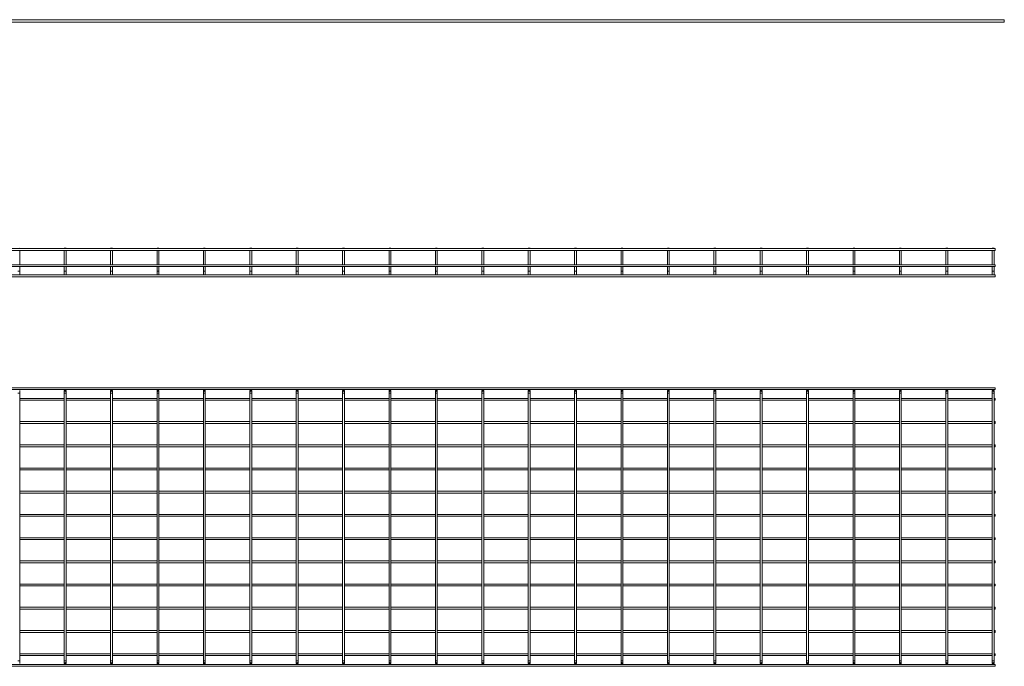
# Model space of a CAD drawing. Header units: millimetres. Extents: x -733 to 3537, y -6038 to -65.
# Tile 3 of 11: x 1410 to 3532, y -6038 to -4645. Entities that reach past the tile are written whole.
import ezdxf

# ---------------------------------------------------------------- set-up
doc = ezdxf.new("R2010")
doc.units = ezdxf.units.MM

msp = doc.modelspace()

# ---------------------------------------------------------------- linework, layer by layer
at = {"color": 7, "linetype": 'Continuous', "lineweight": 15}
for p, q in [((3531.9, -4644.9), (523.9, -4644.9)), ((3531.9, -4644.9), (3531.9, -4649.9)), ((523.9, -4649.9), (3531.9, -4649.9)), ((3512, -5137.8), (504, -5137.8)), ((504, -5141.8), (3512, -5141.8)), ((1410, -5137.8), (1409.5, -5137.3)), ((1410, -5172.8), (1410, -5141.8)), ((1506.5, -5137.3), (1506, -5137.8)), ((1506, -5141.8), (1506, -5172.8)), ((1506.5, -5137.3), (1509.5, -5137.3)), ((1510, -5137.8), (1509.5, -5137.3)), ((1510, -5172.8), (1510, -5141.8)), ((1606.5, -5137.3), (1606, -5137.8)), ((1606, -5141.8), (1606, -5172.8)), ((1606.5, -5137.3), (1609.5, -5137.3)), ((1610, -5137.8), (1609.5, -5137.3)), ((1610, -5172.8), (1610, -5141.8)), ((1706.5, -5137.3), (1706, -5137.8)), ((1706, -5141.8), (1706, -5172.8)), ((1706.5, -5137.3), (1709.5, -5137.3)), ((1710, -5137.8), (1709.5, -5137.3)), ((1710, -5172.8), (1710, -5141.8)), ((1806.5, -5137.3), (1806, -5137.8)), ((1806, -5141.8), (1806, -5172.8)), ((1806.5, -5137.3), (1809.5, -5137.3)), ((1810, -5137.8), (1809.5, -5137.3)), ((1810, -5172.8), (1810, -5141.8)), ((1906.5, -5137.3), (1906, -5137.8)), ((1906, -5141.8), (1906, -5172.8)), ((1906.5, -5137.3), (1909.5, -5137.3)), ((1910, -5137.8), (1909.5, -5137.3)), ((1910, -5172.8), (1910, -5141.8)), ((2006.5, -5137.3), (2006, -5137.8)), ((2006, -5141.8), (2006, -5172.8)), ((2006.5, -5137.3), (2009.5, -5137.3)), ((2010, -5137.8), (2009.5, -5137.3)), ((2010, -5172.8), (2010, -5141.8)), ((2106.5, -5137.3), (2106, -5137.8)), ((2106, -5141.8), (2106, -5172.8)), ((2106.5, -5137.3), (2109.5, -5137.3)), ((2110, -5137.8), (2109.5, -5137.3)), ((2110, -5172.8), (2110, -5141.8)), ((2206.5, -5137.3), (2206, -5137.8)), ((2206, -5141.8), (2206, -5172.8)), ((2206.5, -5137.3), (2209.5, -5137.3)), ((2210, -5137.8), (2209.5, -5137.3)), ((2210, -5172.8), (2210, -5141.8)), ((2306.5, -5137.3), (2306, -5137.8)), ((2306, -5141.8), (2306, -5172.8)), ((2306.5, -5137.3), (2309.5, -5137.3)), ((2310, -5137.8), (2309.5, -5137.3)), ((2310, -5172.8), (2310, -5141.8)), ((2406.5, -5137.3), (2406, -5137.8)), ((2406, -5141.8), (2406, -5172.8)), ((2406.5, -5137.3), (2409.5, -5137.3)), ((2410, -5137.8), (2409.5, -5137.3)), ((2410, -5172.8), (2410, -5141.8)), ((2506.5, -5137.3), (2506, -5137.8)), ((2506, -5141.8), (2506, -5172.8)), ((2506.5, -5137.3), (2509.5, -5137.3)), ((2510, -5137.8), (2509.5, -5137.3)), ((2510, -5172.8), (2510, -5141.8)), ((2606.5, -5137.3), (2606, -5137.8)), ((2606, -5141.8), (2606, -5172.8)), ((2606.5, -5137.3), (2609.5, -5137.3)), ((2610, -5137.8), (2609.5, -5137.3)), ((2610, -5172.8), (2610, -5141.8)), ((2706.5, -5137.3), (2706, -5137.8)), ((2706, -5141.8), (2706, -5172.8)), ((2706.5, -5137.3), (2709.5, -5137.3)), ((2710, -5137.8), (2709.5, -5137.3)), ((2710, -5172.8), (2710, -5141.8)), ((2806.5, -5137.3), (2806, -5137.8)), ((2806, -5141.8), (2806, -5172.8)), ((2806.5, -5137.3), (2809.5, -5137.3)), ((2810, -5137.8), (2809.5, -5137.3)), ((2810, -5172.8), (2810, -5141.8)), ((2906.5, -5137.3), (2906, -5137.8)), ((2906, -5141.8), (2906, -5172.8)), ((2906.5, -5137.3), (2909.5, -5137.3)), ((2910, -5137.8), (2909.5, -5137.3)), ((2910, -5172.8), (2910, -5141.8)), ((3006.5, -5137.3), (3006, -5137.8)), ((3006, -5141.8), (3006, -5172.8)), ((3006.5, -5137.3), (3009.5, -5137.3)), ((3010, -5137.8), (3009.5, -5137.3)), ((3010, -5172.8), (3010, -5141.8)), ((3106.5, -5137.3), (3106, -5137.8)), ((3106, -5141.8), (3106, -5172.8)), ((3106.5, -5137.3), (3109.5, -5137.3)), ((3110, -5137.8), (3109.5, -5137.3)), ((3110, -5172.8), (3110, -5141.8)), ((3206.5, -5137.3), (3206, -5137.8)), ((3206, -5141.8), (3206, -5172.8)), ((3206.5, -5137.3), (3209.5, -5137.3)), ((3210, -5137.8), (3209.5, -5137.3)), ((3210, -5172.8), (3210, -5141.8)), ((3306.5, -5137.3), (3306, -5137.8)), ((3306, -5141.8), (3306, -5172.8)), ((3306.5, -5137.3), (3309.5, -5137.3)), ((3310, -5137.8), (3309.5, -5137.3)), ((3310, -5172.8), (3310, -5141.8)), ((3406.5, -5137.3), (3406, -5137.8)), ((3406, -5141.8), (3406, -5172.8)), ((3406.5, -5137.3), (3409.5, -5137.3)), ((3410, -5137.8), (3409.5, -5137.3)), ((3410, -5172.8), (3410, -5141.8)), ((3506.5, -5137.3), (3506, -5137.8)), ((3506, -5141.8), (3506, -5172.8)), ((3506.5, -5137.3), (3509.5, -5137.3)), ((3510, -5137.8), (3509.5, -5137.3)), ((3510, -5172.8), (3510, -5141.8)), ((3512, -5137.8), (3512, -5141.8)), ((3512, -5172.8), (504, -5172.8)), ((504, -5176.8), (3512, -5176.8)), ((1410, -5186.8), (1410, -5176.8)), ((1506, -5176.8), (1506, -5186.8)), ((1510, -5186.8), (1510, -5176.8)), ((1606, -5176.8), (1606, -5186.8)), ((1610, -5186.8), (1610, -5176.8)), ((1706, -5176.8), (1706, -5186.8)), ((1710, -5186.8), (1710, -5176.8)), ((1806, -5176.8), (1806, -5186.8)), ((1810, -5186.8), (1810, -5176.8)), ((1906, -5176.8), (1906, -5186.8)), ((1910, -5186.8), (1910, -5176.8)), ((2006, -5176.8), (2006, -5186.8)), ((2010, -5186.8), (2010, -5176.8)), ((2106, -5176.8), (2106, -5186.8)), ((2110, -5186.8), (2110, -5176.8)), ((2206, -5176.8), (2206, -5186.8)), ((2210, -5186.8), (2210, -5176.8)), ((2306, -5176.8), (2306, -5186.8)), ((2310, -5186.8), (2310, -5176.8)), ((2406, -5176.8), (2406, -5186.8)), ((2410, -5186.8), (2410, -5176.8)), ((2506, -5176.8), (2506, -5186.8)), ((2510, -5186.8), (2510, -5176.8)), ((2606, -5176.8), (2606, -5186.8)), ((2610, -5186.8), (2610, -5176.8)), ((2706, -5176.8), (2706, -5186.8)), ((2710, -5186.8), (2710, -5176.8)), ((2806, -5176.8), (2806, -5186.8)), ((2810, -5186.8), (2810, -5176.8)), ((2906, -5176.8), (2906, -5186.8)), ((2910, -5186.8), (2910, -5176.8)), ((3006, -5176.8), (3006, -5186.8)), ((3010, -5186.8), (3010, -5176.8)), ((3106, -5176.8), (3106, -5186.8)), ((3110, -5186.8), (3110, -5176.8)), ((3206, -5176.8), (3206, -5186.8)), ((3210, -5186.8), (3210, -5176.8)), ((3306, -5176.8), (3306, -5186.8)), ((3310, -5186.8), (3310, -5176.8)), ((3406, -5176.8), (3406, -5186.8)), ((3410, -5186.8), (3410, -5176.8)), ((3506, -5176.8), (3506, -5186.8)), ((3510, -5186.8), (3510, -5176.8)), ((3512, -5172.8), (3512, -5176.8)), ((3512, -5194.8), (504, -5194.8)), ((1410, -5192.8), (1410, -5186.8)), ((1506, -5186.8), (1506, -5192.8)), ((1510, -5192.8), (1510, -5186.8)), ((1606, -5186.8), (1606, -5192.8)), ((1610, -5192.8), (1610, -5186.8)), ((1706, -5186.8), (1706, -5192.8)), ((1710, -5192.8), (1710, -5186.8)), ((1806, -5186.8), (1806, -5192.8)), ((1810, -5192.8), (1810, -5186.8)), ((1906, -5186.8), (1906, -5192.8)), ((1910, -5192.8), (1910, -5186.8)), ((2006, -5186.8), (2006, -5192.8)), ((2010, -5192.8), (2010, -5186.8)), ((2106, -5186.8), (2106, -5192.8)), ((2110, -5192.8), (2110, -5186.8)), ((2206, -5186.8), (2206, -5192.8)), ((2210, -5192.8), (2210, -5186.8)), ((2306, -5186.8), (2306, -5192.8)), ((2310, -5192.8), (2310, -5186.8)), ((2406, -5186.8), (2406, -5192.8)), ((2410, -5192.8), (2410, -5186.8)), ((2506, -5186.8), (2506, -5192.8)), ((2510, -5192.8), (2510, -5186.8)), ((2606, -5186.8), (2606, -5192.8)), ((2610, -5192.8), (2610, -5186.8)), ((2706, -5186.8), (2706, -5192.8)), ((2710, -5192.8), (2710, -5186.8)), ((2806, -5186.8), (2806, -5192.8)), ((2810, -5192.8), (2810, -5186.8)), ((2906, -5186.8), (2906, -5192.8)), ((2910, -5192.8), (2910, -5186.8)), ((3006, -5186.8), (3006, -5192.8)), ((3010, -5192.8), (3010, -5186.8)), ((3106, -5186.8), (3106, -5192.8)), ((3110, -5192.8), (3110, -5186.8)), ((3206, -5186.8), (3206, -5192.8)), ((3210, -5192.8), (3210, -5186.8)), ((3306, -5186.8), (3306, -5192.8)), ((3310, -5192.8), (3310, -5186.8)), ((3406, -5186.8), (3406, -5192.8)), ((3410, -5192.8), (3410, -5186.8)), ((3506, -5186.8), (3506, -5192.8)), ((3510, -5192.8), (3510, -5186.8)), ((3512, -5194.8), (3512, -5198.8)), ((504, -5198.8), (3512, -5198.8)), ((3512, -5437.7), (504, -5437.7)), ((504, -5441.7), (3512, -5441.7)), ((1410, -5449.7), (1410, -5443.7)), ((1410, -6025.7), (1410, -5449.7)), ((1506, -5443.7), (1506, -5449.7)), ((1506, -5449.7), (1506, -6025.7)), ((1510, -5449.7), (1510, -5443.7)), ((1510, -6025.7), (1510, -5449.7)), ((1606, -5443.7), (1606, -5449.7)), ((1606, -5449.7), (1606, -6025.7)), ((1610, -5449.7), (1610, -5443.7)), ((1610, -6025.7), (1610, -5449.7)), ((1706, -5443.7), (1706, -5449.7)), ((1706, -5449.7), (1706, -6025.7)), ((1710, -5449.7), (1710, -5443.7)), ((1710, -6025.7), (1710, -5449.7)), ((1806, -5443.7), (1806, -5449.7)), ((1806, -5449.7), (1806, -6025.7)), ((1810, -5449.7), (1810, -5443.7)), ((1810, -6025.7), (1810, -5449.7)), ((1906, -5443.7), (1906, -5449.7)), ((1906, -5449.7), (1906, -6025.7)), ((1910, -5449.7), (1910, -5443.7)), ((1910, -6025.7), (1910, -5449.7)), ((2006, -5443.7), (2006, -5449.7)), ((2006, -5449.7), (2006, -6025.7)), ((2010, -5449.7), (2010, -5443.7)), ((2010, -6025.7), (2010, -5449.7)), ((2106, -5443.7), (2106, -5449.7)), ((2106, -5449.7), (2106, -6025.7)), ((2110, -5449.7), (2110, -5443.7)), ((2110, -6025.7), (2110, -5449.7)), ((2206, -5443.7), (2206, -5449.7)), ((2206, -5449.7), (2206, -6025.7)), ((2210, -5449.7), (2210, -5443.7)), ((2210, -6025.7), (2210, -5449.7)), ((2306, -5443.7), (2306, -5449.7)), ((2306, -5449.7), (2306, -6025.7)), ((2310, -5449.7), (2310, -5443.7)), ((2310, -6025.7), (2310, -5449.7)), ((2406, -5443.7), (2406, -5449.7)), ((2406, -5449.7), (2406, -6025.7)), ((2410, -5449.7), (2410, -5443.7)), ((2410, -6025.7), (2410, -5449.7)), ((2506, -5443.7), (2506, -5449.7)), ((2506, -5449.7), (2506, -6025.7)), ((2510, -5449.7), (2510, -5443.7)), ((2510, -6025.7), (2510, -5449.7)), ((2606, -5443.7), (2606, -5449.7)), ((2606, -5449.7), (2606, -6025.7)), ((2610, -5449.7), (2610, -5443.7)), ((2610, -6025.7), (2610, -5449.7)), ((2706, -5443.7), (2706, -5449.7)), ((2706, -5449.7), (2706, -6025.7)), ((2710, -5449.7), (2710, -5443.7)), ((2710, -6025.7), (2710, -5449.7)), ((2806, -5443.7), (2806, -5449.7)), ((2806, -5449.7), (2806, -6025.7)), ((2810, -5449.7), (2810, -5443.7)), ((2810, -6025.7), (2810, -5449.7)), ((2906, -5443.7), (2906, -5449.7)), ((2906, -5449.7), (2906, -6025.7)), ((2910, -5449.7), (2910, -5443.7)), ((2910, -6025.7), (2910, -5449.7)), ((3006, -5443.7), (3006, -5449.7)), ((3006, -5449.7), (3006, -6025.7)), ((3010, -5449.7), (3010, -5443.7)), ((3010, -6025.7), (3010, -5449.7)), ((3106, -5443.7), (3106, -5449.7)), ((3106, -5449.7), (3106, -6025.7)), ((3110, -5449.7), (3110, -5443.7)), ((3110, -6025.7), (3110, -5449.7)), ((3206, -5443.7), (3206, -5449.7)), ((3206, -5449.7), (3206, -6025.7)), ((3210, -5449.7), (3210, -5443.7)), ((3210, -6025.7), (3210, -5449.7)), ((3306, -5443.7), (3306, -5449.7)), ((3306, -5449.7), (3306, -6025.7)), ((3310, -5449.7), (3310, -5443.7)), ((3310, -6025.7), (3310, -5449.7)), ((3406, -5443.7), (3406, -5449.7)), ((3406, -5449.7), (3406, -6025.7)), ((3410, -5449.7), (3410, -5443.7)), ((3410, -6025.7), (3410, -5449.7)), ((3506, -5443.7), (3506, -5449.7)), ((3506, -5449.7), (3506, -6025.7)), ((3510, -5449.7), (3510, -5443.7)), ((3510, -6025.7), (3510, -5449.7)), ((3512, -5437.7), (3512, -5441.7)), ((1506, -5460.7), (1410, -5460.7)), ((1410, -5464.7), (1506, -5464.7)), ((1606, -5460.7), (1510, -5460.7)), ((1510, -5464.7), (1606, -5464.7)), ((1706, -5460.7), (1610, -5460.7)), ((1610, -5464.7), (1706, -5464.7)), ((1806, -5460.7), (1710, -5460.7)), ((1710, -5464.7), (1806, -5464.7)), ((1906, -5460.7), (1810, -5460.7)), ((1810, -5464.7), (1906, -5464.7)), ((2006, -5460.7), (1910, -5460.7)), ((1910, -5464.7), (2006, -5464.7)), ((2106, -5460.7), (2010, -5460.7)), ((2010, -5464.7), (2106, -5464.7)), ((2206, -5460.7), (2110, -5460.7)), ((2110, -5464.7), (2206, -5464.7)), ((2306, -5460.7), (2210, -5460.7)), ((2210, -5464.7), (2306, -5464.7)), ((2406, -5460.7), (2310, -5460.7)), ((2310, -5464.7), (2406, -5464.7)), ((2506, -5460.7), (2410, -5460.7)), ((2410, -5464.7), (2506, -5464.7)), ((2606, -5460.7), (2510, -5460.7)), ((2510, -5464.7), (2606, -5464.7)), ((2706, -5460.7), (2610, -5460.7)), ((2610, -5464.7), (2706, -5464.7)), ((2806, -5460.7), (2710, -5460.7)), ((2710, -5464.7), (2806, -5464.7)), ((2906, -5460.7), (2810, -5460.7)), ((2810, -5464.7), (2906, -5464.7)), ((3006, -5460.7), (2910, -5460.7)), ((2910, -5464.7), (3006, -5464.7)), ((3106, -5460.7), (3010, -5460.7)), ((3010, -5464.7), (3106, -5464.7)), ((3206, -5460.7), (3110, -5460.7)), ((3110, -5464.7), (3206, -5464.7)), ((3306, -5460.7), (3210, -5460.7)), ((3210, -5464.7), (3306, -5464.7)), ((3406, -5460.7), (3310, -5460.7)), ((3310, -5464.7), (3406, -5464.7)), ((3506, -5460.7), (3410, -5460.7)), ((3410, -5464.7), (3506, -5464.7)), ((3512, -5460.7), (3510, -5460.7)), ((3510, -5464.7), (3512, -5464.7)), ((3512, -5460.7), (3512, -5464.7)), ((1506, -5510.7), (1410, -5510.7)), ((1410, -5514.7), (1506, -5514.7)), ((1606, -5510.7), (1510, -5510.7)), ((1510, -5514.7), (1606, -5514.7)), ((1706, -5510.7), (1610, -5510.7)), ((1610, -5514.7), (1706, -5514.7)), ((1806, -5510.7), (1710, -5510.7)), ((1710, -5514.7), (1806, -5514.7)), ((1906, -5510.7), (1810, -5510.7)), ((1810, -5514.7), (1906, -5514.7)), ((2006, -5510.7), (1910, -5510.7)), ((1910, -5514.7), (2006, -5514.7)), ((2106, -5510.7), (2010, -5510.7)), ((2010, -5514.7), (2106, -5514.7)), ((2206, -5510.7), (2110, -5510.7)), ((2110, -5514.7), (2206, -5514.7)), ((2306, -5510.7), (2210, -5510.7)), ((2210, -5514.7), (2306, -5514.7)), ((2406, -5510.7), (2310, -5510.7)), ((2310, -5514.7), (2406, -5514.7)), ((2506, -5510.7), (2410, -5510.7)), ((2410, -5514.7), (2506, -5514.7)), ((2606, -5510.7), (2510, -5510.7)), ((2510, -5514.7), (2606, -5514.7)), ((2706, -5510.7), (2610, -5510.7)), ((2610, -5514.7), (2706, -5514.7)), ((2806, -5510.7), (2710, -5510.7)), ((2710, -5514.7), (2806, -5514.7)), ((2906, -5510.7), (2810, -5510.7)), ((2810, -5514.7), (2906, -5514.7)), ((3006, -5510.7), (2910, -5510.7)), ((2910, -5514.7), (3006, -5514.7)), ((3106, -5510.7), (3010, -5510.7)), ((3010, -5514.7), (3106, -5514.7)), ((3206, -5510.7), (3110, -5510.7)), ((3110, -5514.7), (3206, -5514.7)), ((3306, -5510.7), (3210, -5510.7)), ((3210, -5514.7), (3306, -5514.7)), ((3406, -5510.7), (3310, -5510.7)), ((3310, -5514.7), (3406, -5514.7)), ((3506, -5510.7), (3410, -5510.7)), ((3410, -5514.7), (3506, -5514.7)), ((3512, -5510.7), (3510, -5510.7)), ((3510, -5514.7), (3512, -5514.7)), ((3512, -5510.7), (3512, -5514.7)), ((1506, -5560.7), (1410, -5560.7)), ((1410, -5564.7), (1506, -5564.7)), ((1606, -5560.7), (1510, -5560.7)), ((1510, -5564.7), (1606, -5564.7)), ((1706, -5560.7), (1610, -5560.7)), ((1610, -5564.7), (1706, -5564.7)), ((1806, -5560.7), (1710, -5560.7)), ((1710, -5564.7), (1806, -5564.7)), ((1906, -5560.7), (1810, -5560.7)), ((1810, -5564.7), (1906, -5564.7)), ((2006, -5560.7), (1910, -5560.7)), ((1910, -5564.7), (2006, -5564.7)), ((2106, -5560.7), (2010, -5560.7)), ((2010, -5564.7), (2106, -5564.7)), ((2206, -5560.7), (2110, -5560.7)), ((2110, -5564.7), (2206, -5564.7)), ((2306, -5560.7), (2210, -5560.7)), ((2210, -5564.7), (2306, -5564.7)), ((2406, -5560.7), (2310, -5560.7)), ((2310, -5564.7), (2406, -5564.7)), ((2506, -5560.7), (2410, -5560.7)), ((2410, -5564.7), (2506, -5564.7)), ((2606, -5560.7), (2510, -5560.7)), ((2510, -5564.7), (2606, -5564.7)), ((2706, -5560.7), (2610, -5560.7)), ((2610, -5564.7), (2706, -5564.7)), ((2806, -5560.7), (2710, -5560.7)), ((2710, -5564.7), (2806, -5564.7)), ((2906, -5560.7), (2810, -5560.7)), ((2810, -5564.7), (2906, -5564.7)), ((3006, -5560.7), (2910, -5560.7)), ((2910, -5564.7), (3006, -5564.7)), ((3106, -5560.7), (3010, -5560.7)), ((3010, -5564.7), (3106, -5564.7)), ((3206, -5560.7), (3110, -5560.7)), ((3110, -5564.7), (3206, -5564.7)), ((3306, -5560.7), (3210, -5560.7)), ((3210, -5564.7), (3306, -5564.7)), ((3406, -5560.7), (3310, -5560.7)), ((3310, -5564.7), (3406, -5564.7)), ((3506, -5560.7), (3410, -5560.7)), ((3410, -5564.7), (3506, -5564.7)), ((3512, -5560.7), (3510, -5560.7)), ((3510, -5564.7), (3512, -5564.7)), ((3512, -5560.7), (3512, -5564.7)), ((1506, -5610.7), (1410, -5610.7)), ((1410, -5614.7), (1506, -5614.7)), ((1606, -5610.7), (1510, -5610.7)), ((1510, -5614.7), (1606, -5614.7)), ((1706, -5610.7), (1610, -5610.7)), ((1610, -5614.7), (1706, -5614.7)), ((1806, -5610.7), (1710, -5610.7)), ((1710, -5614.7), (1806, -5614.7)), ((1906, -5610.7), (1810, -5610.7)), ((1810, -5614.7), (1906, -5614.7)), ((2006, -5610.7), (1910, -5610.7)), ((1910, -5614.7), (2006, -5614.7)), ((2106, -5610.7), (2010, -5610.7)), ((2010, -5614.7), (2106, -5614.7)), ((2206, -5610.7), (2110, -5610.7)), ((2110, -5614.7), (2206, -5614.7)), ((2306, -5610.7), (2210, -5610.7)), ((2210, -5614.7), (2306, -5614.7)), ((2406, -5610.7), (2310, -5610.7)), ((2310, -5614.7), (2406, -5614.7)), ((2506, -5610.7), (2410, -5610.7)), ((2410, -5614.7), (2506, -5614.7)), ((2606, -5610.7), (2510, -5610.7)), ((2510, -5614.7), (2606, -5614.7)), ((2706, -5610.7), (2610, -5610.7)), ((2610, -5614.7), (2706, -5614.7)), ((2806, -5610.7), (2710, -5610.7)), ((2710, -5614.7), (2806, -5614.7)), ((2906, -5610.7), (2810, -5610.7)), ((2810, -5614.7), (2906, -5614.7)), ((3006, -5610.7), (2910, -5610.7)), ((2910, -5614.7), (3006, -5614.7)), ((3106, -5610.7), (3010, -5610.7)), ((3010, -5614.7), (3106, -5614.7)), ((3206, -5610.7), (3110, -5610.7)), ((3110, -5614.7), (3206, -5614.7)), ((3306, -5610.7), (3210, -5610.7)), ((3210, -5614.7), (3306, -5614.7)), ((3406, -5610.7), (3310, -5610.7)), ((3310, -5614.7), (3406, -5614.7)), ((3506, -5610.7), (3410, -5610.7)), ((3410, -5614.7), (3506, -5614.7)), ((3512, -5610.7), (3510, -5610.7)), ((3510, -5614.7), (3512, -5614.7)), ((3512, -5610.7), (3512, -5614.7)), ((1506, -5660.7), (1410, -5660.7)), ((1410, -5664.7), (1506, -5664.7)), ((1606, -5660.7), (1510, -5660.7)), ((1510, -5664.7), (1606, -5664.7)), ((1706, -5660.7), (1610, -5660.7)), ((1610, -5664.7), (1706, -5664.7)), ((1806, -5660.7), (1710, -5660.7)), ((1710, -5664.7), (1806, -5664.7)), ((1906, -5660.7), (1810, -5660.7)), ((1810, -5664.7), (1906, -5664.7)), ((2006, -5660.7), (1910, -5660.7)), ((1910, -5664.7), (2006, -5664.7)), ((2106, -5660.7), (2010, -5660.7)), ((2010, -5664.7), (2106, -5664.7)), ((2206, -5660.7), (2110, -5660.7)), ((2110, -5664.7), (2206, -5664.7)), ((2306, -5660.7), (2210, -5660.7)), ((2210, -5664.7), (2306, -5664.7)), ((2406, -5660.7), (2310, -5660.7)), ((2310, -5664.7), (2406, -5664.7)), ((2506, -5660.7), (2410, -5660.7)), ((2410, -5664.7), (2506, -5664.7)), ((2606, -5660.7), (2510, -5660.7)), ((2510, -5664.7), (2606, -5664.7)), ((2706, -5660.7), (2610, -5660.7)), ((2610, -5664.7), (2706, -5664.7)), ((2806, -5660.7), (2710, -5660.7)), ((2710, -5664.7), (2806, -5664.7)), ((2906, -5660.7), (2810, -5660.7)), ((2810, -5664.7), (2906, -5664.7)), ((3006, -5660.7), (2910, -5660.7)), ((2910, -5664.7), (3006, -5664.7)), ((3106, -5660.7), (3010, -5660.7)), ((3010, -5664.7), (3106, -5664.7)), ((3206, -5660.7), (3110, -5660.7)), ((3110, -5664.7), (3206, -5664.7)), ((3306, -5660.7), (3210, -5660.7)), ((3210, -5664.7), (3306, -5664.7)), ((3406, -5660.7), (3310, -5660.7)), ((3310, -5664.7), (3406, -5664.7)), ((3506, -5660.7), (3410, -5660.7)), ((3410, -5664.7), (3506, -5664.7)), ((3512, -5660.7), (3510, -5660.7)), ((3510, -5664.7), (3512, -5664.7)), ((3512, -5660.7), (3512, -5664.7)), ((1506, -5710.7), (1410, -5710.7)), ((1410, -5714.7), (1506, -5714.7)), ((1606, -5710.7), (1510, -5710.7)), ((1510, -5714.7), (1606, -5714.7)), ((1706, -5710.7), (1610, -5710.7)), ((1610, -5714.7), (1706, -5714.7)), ((1806, -5710.7), (1710, -5710.7)), ((1710, -5714.7), (1806, -5714.7)), ((1906, -5710.7), (1810, -5710.7)), ((1810, -5714.7), (1906, -5714.7)), ((2006, -5710.7), (1910, -5710.7)), ((1910, -5714.7), (2006, -5714.7)), ((2106, -5710.7), (2010, -5710.7)), ((2010, -5714.7), (2106, -5714.7)), ((2206, -5710.7), (2110, -5710.7)), ((2110, -5714.7), (2206, -5714.7)), ((2306, -5710.7), (2210, -5710.7)), ((2210, -5714.7), (2306, -5714.7)), ((2406, -5710.7), (2310, -5710.7)), ((2310, -5714.7), (2406, -5714.7)), ((2506, -5710.7), (2410, -5710.7)), ((2410, -5714.7), (2506, -5714.7)), ((2606, -5710.7), (2510, -5710.7)), ((2510, -5714.7), (2606, -5714.7)), ((2706, -5710.7), (2610, -5710.7)), ((2610, -5714.7), (2706, -5714.7)), ((2806, -5710.7), (2710, -5710.7)), ((2710, -5714.7), (2806, -5714.7)), ((2906, -5710.7), (2810, -5710.7)), ((2810, -5714.7), (2906, -5714.7)), ((3006, -5710.7), (2910, -5710.7)), ((2910, -5714.7), (3006, -5714.7)), ((3106, -5710.7), (3010, -5710.7)), ((3010, -5714.7), (3106, -5714.7)), ((3206, -5710.7), (3110, -5710.7)), ((3110, -5714.7), (3206, -5714.7)), ((3306, -5710.7), (3210, -5710.7)), ((3210, -5714.7), (3306, -5714.7)), ((3406, -5710.7), (3310, -5710.7)), ((3310, -5714.7), (3406, -5714.7)), ((3506, -5710.7), (3410, -5710.7)), ((3410, -5714.7), (3506, -5714.7)), ((3512, -5710.7), (3510, -5710.7)), ((3510, -5714.7), (3512, -5714.7)), ((3512, -5710.7), (3512, -5714.7)), ((1506, -5760.7), (1410, -5760.7)), ((1410, -5764.7), (1506, -5764.7)), ((1606, -5760.7), (1510, -5760.7)), ((1510, -5764.7), (1606, -5764.7)), ((1706, -5760.7), (1610, -5760.7)), ((1610, -5764.7), (1706, -5764.7)), ((1806, -5760.7), (1710, -5760.7)), ((1710, -5764.7), (1806, -5764.7)), ((1906, -5760.7), (1810, -5760.7)), ((1810, -5764.7), (1906, -5764.7)), ((2006, -5760.7), (1910, -5760.7)), ((1910, -5764.7), (2006, -5764.7)), ((2106, -5760.7), (2010, -5760.7)), ((2010, -5764.7), (2106, -5764.7)), ((2206, -5760.7), (2110, -5760.7)), ((2110, -5764.7), (2206, -5764.7)), ((2306, -5760.7), (2210, -5760.7)), ((2210, -5764.7), (2306, -5764.7)), ((2406, -5760.7), (2310, -5760.7)), ((2310, -5764.7), (2406, -5764.7)), ((2506, -5760.7), (2410, -5760.7)), ((2410, -5764.7), (2506, -5764.7)), ((2606, -5760.7), (2510, -5760.7)), ((2510, -5764.7), (2606, -5764.7)), ((2706, -5760.7), (2610, -5760.7)), ((2610, -5764.7), (2706, -5764.7)), ((2806, -5760.7), (2710, -5760.7)), ((2710, -5764.7), (2806, -5764.7)), ((2906, -5760.7), (2810, -5760.7)), ((2810, -5764.7), (2906, -5764.7)), ((3006, -5760.7), (2910, -5760.7)), ((2910, -5764.7), (3006, -5764.7)), ((3106, -5760.7), (3010, -5760.7)), ((3010, -5764.7), (3106, -5764.7)), ((3206, -5760.7), (3110, -5760.7)), ((3110, -5764.7), (3206, -5764.7)), ((3306, -5760.7), (3210, -5760.7)), ((3210, -5764.7), (3306, -5764.7)), ((3406, -5760.7), (3310, -5760.7)), ((3310, -5764.7), (3406, -5764.7)), ((3506, -5760.7), (3410, -5760.7)), ((3410, -5764.7), (3506, -5764.7)), ((3512, -5760.7), (3510, -5760.7)), ((3510, -5764.7), (3512, -5764.7)), ((3512, -5760.7), (3512, -5764.7)), ((1506, -5810.7), (1410, -5810.7)), ((1606, -5810.7), (1510, -5810.7)), ((1706, -5810.7), (1610, -5810.7)), ((1806, -5810.7), (1710, -5810.7)), ((1906, -5810.7), (1810, -5810.7)), ((2006, -5810.7), (1910, -5810.7)), ((2106, -5810.7), (2010, -5810.7)), ((2206, -5810.7), (2110, -5810.7)), ((2306, -5810.7), (2210, -5810.7)), ((2406, -5810.7), (2310, -5810.7)), ((2506, -5810.7), (2410, -5810.7)), ((2606, -5810.7), (2510, -5810.7)), ((2706, -5810.7), (2610, -5810.7)), ((2806, -5810.7), (2710, -5810.7)), ((2906, -5810.7), (2810, -5810.7)), ((3006, -5810.7), (2910, -5810.7)), ((3106, -5810.7), (3010, -5810.7)), ((3206, -5810.7), (3110, -5810.7)), ((3306, -5810.7), (3210, -5810.7)), ((3406, -5810.7), (3310, -5810.7)), ((3506, -5810.7), (3410, -5810.7)), ((3512, -5810.7), (3510, -5810.7)), ((3512, -5810.7), (3512, -5814.7)), ((1410, -5814.7), (1506, -5814.7)), ((1510, -5814.7), (1606, -5814.7)), ((1610, -5814.7), (1706, -5814.7)), ((1710, -5814.7), (1806, -5814.7)), ((1810, -5814.7), (1906, -5814.7)), ((1910, -5814.7), (2006, -5814.7)), ((2010, -5814.7), (2106, -5814.7)), ((2110, -5814.7), (2206, -5814.7)), ((2210, -5814.7), (2306, -5814.7)), ((2310, -5814.7), (2406, -5814.7)), ((2410, -5814.7), (2506, -5814.7)), ((2510, -5814.7), (2606, -5814.7)), ((2610, -5814.7), (2706, -5814.7)), ((2710, -5814.7), (2806, -5814.7)), ((2810, -5814.7), (2906, -5814.7)), ((2910, -5814.7), (3006, -5814.7)), ((3010, -5814.7), (3106, -5814.7)), ((3110, -5814.7), (3206, -5814.7)), ((3210, -5814.7), (3306, -5814.7)), ((3310, -5814.7), (3406, -5814.7)), ((3410, -5814.7), (3506, -5814.7)), ((3510, -5814.7), (3512, -5814.7)), ((1506, -5860.7), (1410, -5860.7)), ((1410, -5864.7), (1506, -5864.7)), ((1606, -5860.7), (1510, -5860.7)), ((1510, -5864.7), (1606, -5864.7)), ((1706, -5860.7), (1610, -5860.7)), ((1610, -5864.7), (1706, -5864.7)), ((1806, -5860.7), (1710, -5860.7)), ((1710, -5864.7), (1806, -5864.7)), ((1906, -5860.7), (1810, -5860.7)), ((1810, -5864.7), (1906, -5864.7)), ((2006, -5860.7), (1910, -5860.7)), ((1910, -5864.7), (2006, -5864.7)), ((2106, -5860.7), (2010, -5860.7)), ((2010, -5864.7), (2106, -5864.7)), ((2206, -5860.7), (2110, -5860.7)), ((2110, -5864.7), (2206, -5864.7)), ((2306, -5860.7), (2210, -5860.7)), ((2210, -5864.7), (2306, -5864.7)), ((2406, -5860.7), (2310, -5860.7)), ((2310, -5864.7), (2406, -5864.7)), ((2506, -5860.7), (2410, -5860.7)), ((2410, -5864.7), (2506, -5864.7)), ((2606, -5860.7), (2510, -5860.7)), ((2510, -5864.7), (2606, -5864.7)), ((2706, -5860.7), (2610, -5860.7)), ((2610, -5864.7), (2706, -5864.7)), ((2806, -5860.7), (2710, -5860.7)), ((2710, -5864.7), (2806, -5864.7)), ((2906, -5860.7), (2810, -5860.7)), ((2810, -5864.7), (2906, -5864.7)), ((3006, -5860.7), (2910, -5860.7)), ((2910, -5864.7), (3006, -5864.7)), ((3106, -5860.7), (3010, -5860.7)), ((3010, -5864.7), (3106, -5864.7)), ((3206, -5860.7), (3110, -5860.7)), ((3110, -5864.7), (3206, -5864.7)), ((3306, -5860.7), (3210, -5860.7)), ((3210, -5864.7), (3306, -5864.7)), ((3406, -5860.7), (3310, -5860.7)), ((3310, -5864.7), (3406, -5864.7)), ((3506, -5860.7), (3410, -5860.7)), ((3410, -5864.7), (3506, -5864.7)), ((3512, -5860.7), (3510, -5860.7)), ((3510, -5864.7), (3512, -5864.7)), ((3512, -5860.7), (3512, -5864.7)), ((1506, -5910.7), (1410, -5910.7)), ((1410, -5914.7), (1506, -5914.7)), ((1606, -5910.7), (1510, -5910.7)), ((1510, -5914.7), (1606, -5914.7)), ((1706, -5910.7), (1610, -5910.7)), ((1610, -5914.7), (1706, -5914.7)), ((1806, -5910.7), (1710, -5910.7)), ((1710, -5914.7), (1806, -5914.7)), ((1906, -5910.7), (1810, -5910.7)), ((1810, -5914.7), (1906, -5914.7)), ((2006, -5910.7), (1910, -5910.7)), ((1910, -5914.7), (2006, -5914.7)), ((2106, -5910.7), (2010, -5910.7)), ((2010, -5914.7), (2106, -5914.7)), ((2206, -5910.7), (2110, -5910.7)), ((2110, -5914.7), (2206, -5914.7)), ((2306, -5910.7), (2210, -5910.7)), ((2210, -5914.7), (2306, -5914.7)), ((2406, -5910.7), (2310, -5910.7)), ((2310, -5914.7), (2406, -5914.7)), ((2506, -5910.7), (2410, -5910.7)), ((2410, -5914.7), (2506, -5914.7)), ((2606, -5910.7), (2510, -5910.7)), ((2510, -5914.7), (2606, -5914.7)), ((2706, -5910.7), (2610, -5910.7)), ((2610, -5914.7), (2706, -5914.7)), ((2806, -5910.7), (2710, -5910.7)), ((2710, -5914.7), (2806, -5914.7)), ((2906, -5910.7), (2810, -5910.7)), ((2810, -5914.7), (2906, -5914.7)), ((3006, -5910.7), (2910, -5910.7)), ((2910, -5914.7), (3006, -5914.7)), ((3106, -5910.7), (3010, -5910.7)), ((3010, -5914.7), (3106, -5914.7)), ((3206, -5910.7), (3110, -5910.7)), ((3110, -5914.7), (3206, -5914.7)), ((3306, -5910.7), (3210, -5910.7)), ((3210, -5914.7), (3306, -5914.7)), ((3406, -5910.7), (3310, -5910.7)), ((3310, -5914.7), (3406, -5914.7)), ((3506, -5910.7), (3410, -5910.7)), ((3410, -5914.7), (3506, -5914.7)), ((3512, -5910.7), (3510, -5910.7)), ((3510, -5914.7), (3512, -5914.7)), ((3512, -5910.7), (3512, -5914.7)), ((1506, -5960.7), (1410, -5960.7)), ((1606, -5960.7), (1510, -5960.7)), ((1706, -5960.7), (1610, -5960.7)), ((1806, -5960.7), (1710, -5960.7)), ((1906, -5960.7), (1810, -5960.7)), ((2006, -5960.7), (1910, -5960.7)), ((2106, -5960.7), (2010, -5960.7)), ((2206, -5960.7), (2110, -5960.7)), ((2306, -5960.7), (2210, -5960.7)), ((2406, -5960.7), (2310, -5960.7)), ((2506, -5960.7), (2410, -5960.7)), ((2606, -5960.7), (2510, -5960.7)), ((2706, -5960.7), (2610, -5960.7)), ((2806, -5960.7), (2710, -5960.7)), ((2906, -5960.7), (2810, -5960.7)), ((3006, -5960.7), (2910, -5960.7)), ((3106, -5960.7), (3010, -5960.7)), ((3206, -5960.7), (3110, -5960.7)), ((3306, -5960.7), (3210, -5960.7)), ((3406, -5960.7), (3310, -5960.7)), ((3506, -5960.7), (3410, -5960.7)), ((3512, -5960.7), (3510, -5960.7)), ((3512, -5960.7), (3512, -5964.7)), ((1410, -5964.7), (1506, -5964.7)), ((1510, -5964.7), (1606, -5964.7)), ((1610, -5964.7), (1706, -5964.7)), ((1710, -5964.7), (1806, -5964.7)), ((1810, -5964.7), (1906, -5964.7)), ((1910, -5964.7), (2006, -5964.7)), ((2010, -5964.7), (2106, -5964.7)), ((2110, -5964.7), (2206, -5964.7)), ((2210, -5964.7), (2306, -5964.7)), ((2310, -5964.7), (2406, -5964.7)), ((2410, -5964.7), (2506, -5964.7)), ((2510, -5964.7), (2606, -5964.7)), ((2610, -5964.7), (2706, -5964.7)), ((2710, -5964.7), (2806, -5964.7)), ((2810, -5964.7), (2906, -5964.7)), ((2910, -5964.7), (3006, -5964.7)), ((3010, -5964.7), (3106, -5964.7)), ((3110, -5964.7), (3206, -5964.7)), ((3210, -5964.7), (3306, -5964.7)), ((3310, -5964.7), (3406, -5964.7)), ((3410, -5964.7), (3506, -5964.7)), ((3510, -5964.7), (3512, -5964.7)), ((1506, -6010.7), (1410, -6010.7)), ((1410, -6014.7), (1506, -6014.7)), ((1410, -6031.7), (1410, -6025.7)), ((1506, -6025.7), (1506, -6031.7)), ((1606, -6010.7), (1510, -6010.7)), ((1510, -6014.7), (1606, -6014.7)), ((1510, -6031.7), (1510, -6025.7)), ((1606, -6025.7), (1606, -6031.7)), ((1706, -6010.7), (1610, -6010.7)), ((1610, -6014.7), (1706, -6014.7)), ((1610, -6031.7), (1610, -6025.7)), ((1706, -6025.7), (1706, -6031.7)), ((1806, -6010.7), (1710, -6010.7)), ((1710, -6014.7), (1806, -6014.7)), ((1710, -6031.7), (1710, -6025.7)), ((1806, -6025.7), (1806, -6031.7)), ((1906, -6010.7), (1810, -6010.7)), ((1810, -6014.7), (1906, -6014.7)), ((1810, -6031.7), (1810, -6025.7)), ((1906, -6025.7), (1906, -6031.7)), ((2006, -6010.7), (1910, -6010.7)), ((1910, -6014.7), (2006, -6014.7)), ((1910, -6031.7), (1910, -6025.7)), ((2006, -6025.7), (2006, -6031.7)), ((2106, -6010.7), (2010, -6010.7)), ((2010, -6014.7), (2106, -6014.7)), ((2010, -6031.7), (2010, -6025.7)), ((2106, -6025.7), (2106, -6031.7)), ((2206, -6010.7), (2110, -6010.7)), ((2110, -6014.7), (2206, -6014.7)), ((2110, -6031.7), (2110, -6025.7)), ((2206, -6025.7), (2206, -6031.7)), ((2306, -6010.7), (2210, -6010.7)), ((2210, -6014.7), (2306, -6014.7)), ((2210, -6031.7), (2210, -6025.7)), ((2306, -6025.7), (2306, -6031.7)), ((2406, -6010.7), (2310, -6010.7)), ((2310, -6014.7), (2406, -6014.7)), ((2310, -6031.7), (2310, -6025.7)), ((2406, -6025.7), (2406, -6031.7)), ((2506, -6010.7), (2410, -6010.7)), ((2410, -6014.7), (2506, -6014.7)), ((2410, -6031.7), (2410, -6025.7)), ((2506, -6025.7), (2506, -6031.7)), ((2606, -6010.7), (2510, -6010.7)), ((2510, -6014.7), (2606, -6014.7)), ((2510, -6031.7), (2510, -6025.7)), ((2606, -6025.7), (2606, -6031.7)), ((2706, -6010.7), (2610, -6010.7)), ((2610, -6014.7), (2706, -6014.7)), ((2610, -6031.7), (2610, -6025.7)), ((2706, -6025.7), (2706, -6031.7)), ((2806, -6010.7), (2710, -6010.7)), ((2710, -6014.7), (2806, -6014.7)), ((2710, -6031.7), (2710, -6025.7)), ((2806, -6025.7), (2806, -6031.7)), ((2906, -6010.7), (2810, -6010.7)), ((2810, -6014.7), (2906, -6014.7)), ((2810, -6031.7), (2810, -6025.7)), ((2906, -6025.7), (2906, -6031.7)), ((3006, -6010.7), (2910, -6010.7)), ((2910, -6014.7), (3006, -6014.7)), ((2910, -6031.7), (2910, -6025.7)), ((3006, -6025.7), (3006, -6031.7)), ((3106, -6010.7), (3010, -6010.7)), ((3010, -6014.7), (3106, -6014.7)), ((3010, -6031.7), (3010, -6025.7)), ((3106, -6025.7), (3106, -6031.7)), ((3206, -6010.7), (3110, -6010.7)), ((3110, -6014.7), (3206, -6014.7)), ((3110, -6031.7), (3110, -6025.7)), ((3206, -6025.7), (3206, -6031.7)), ((3306, -6010.7), (3210, -6010.7)), ((3210, -6014.7), (3306, -6014.7)), ((3210, -6031.7), (3210, -6025.7)), ((3306, -6025.7), (3306, -6031.7)), ((3406, -6010.7), (3310, -6010.7)), ((3310, -6014.7), (3406, -6014.7)), ((3310, -6031.7), (3310, -6025.7)), ((3406, -6025.7), (3406, -6031.7)), ((3506, -6010.7), (3410, -6010.7)), ((3410, -6014.7), (3506, -6014.7)), ((3410, -6031.7), (3410, -6025.7)), ((3506, -6025.7), (3506, -6031.7)), ((3512, -6010.7), (3510, -6010.7)), ((3510, -6014.7), (3512, -6014.7)), ((3510, -6031.7), (3510, -6025.7)), ((3512, -6010.7), (3512, -6014.7)), ((3512, -6033.7), (504, -6033.7)), ((504, -6037.7), (3512, -6037.7)), ((3512, -6033.7), (3512, -6037.7))]:
    msp.add_line(p, q, dxfattribs=at)
at = {"color": 8, "linetype": 'Continuous', "lineweight": 15}
for p, q in [((1410, -5186.8), (1406, -5186.8)), ((1510, -5186.8), (1506, -5186.8)), ((1610, -5186.8), (1606, -5186.8)), ((1710, -5186.8), (1706, -5186.8)), ((1810, -5186.8), (1806, -5186.8)), ((1910, -5186.8), (1906, -5186.8)), ((2010, -5186.8), (2006, -5186.8)), ((2110, -5186.8), (2106, -5186.8)), ((2210, -5186.8), (2206, -5186.8)), ((2310, -5186.8), (2306, -5186.8)), ((2410, -5186.8), (2406, -5186.8)), ((2510, -5186.8), (2506, -5186.8)), ((2610, -5186.8), (2606, -5186.8)), ((2710, -5186.8), (2706, -5186.8)), ((2810, -5186.8), (2806, -5186.8)), ((2910, -5186.8), (2906, -5186.8)), ((3010, -5186.8), (3006, -5186.8)), ((3110, -5186.8), (3106, -5186.8)), ((3210, -5186.8), (3206, -5186.8)), ((3310, -5186.8), (3306, -5186.8)), ((3410, -5186.8), (3406, -5186.8)), ((3510, -5186.8), (3506, -5186.8)), ((1406, -5449.7), (1410, -5449.7)), ((1506, -5449.7), (1510, -5449.7)), ((1606, -5449.7), (1610, -5449.7)), ((1706, -5449.7), (1710, -5449.7)), ((1806, -5449.7), (1810, -5449.7)), ((1906, -5449.7), (1910, -5449.7)), ((2006, -5449.7), (2010, -5449.7)), ((2106, -5449.7), (2110, -5449.7)), ((2206, -5449.7), (2210, -5449.7)), ((2306, -5449.7), (2310, -5449.7)), ((2406, -5449.7), (2410, -5449.7)), ((2506, -5449.7), (2510, -5449.7)), ((2606, -5449.7), (2610, -5449.7)), ((2706, -5449.7), (2710, -5449.7)), ((2806, -5449.7), (2810, -5449.7)), ((2906, -5449.7), (2910, -5449.7)), ((3006, -5449.7), (3010, -5449.7)), ((3106, -5449.7), (3110, -5449.7)), ((3206, -5449.7), (3210, -5449.7)), ((3306, -5449.7), (3310, -5449.7)), ((3406, -5449.7), (3410, -5449.7)), ((3506, -5449.7), (3510, -5449.7)), ((1406, -6025.7), (1410, -6025.7)), ((1506, -6025.7), (1510, -6025.7)), ((1606, -6025.7), (1610, -6025.7)), ((1706, -6025.7), (1710, -6025.7)), ((1806, -6025.7), (1810, -6025.7)), ((1906, -6025.7), (1910, -6025.7)), ((2006, -6025.7), (2010, -6025.7)), ((2106, -6025.7), (2110, -6025.7)), ((2206, -6025.7), (2210, -6025.7)), ((2306, -6025.7), (2310, -6025.7)), ((2406, -6025.7), (2410, -6025.7)), ((2506, -6025.7), (2510, -6025.7)), ((2606, -6025.7), (2610, -6025.7)), ((2706, -6025.7), (2710, -6025.7)), ((2806, -6025.7), (2810, -6025.7)), ((2906, -6025.7), (2910, -6025.7)), ((3006, -6025.7), (3010, -6025.7)), ((3106, -6025.7), (3110, -6025.7)), ((3206, -6025.7), (3210, -6025.7)), ((3306, -6025.7), (3310, -6025.7)), ((3406, -6025.7), (3410, -6025.7)), ((3506, -6025.7), (3510, -6025.7))]:
    msp.add_line(p, q, dxfattribs=at)
at = {"color": 7, "linetype": 'Continuous', "lineweight": 15}
for centre, radius in [((1508, -5443.7), 2), ((1508, -5443.7), 1.5), ((1608, -5443.7), 2), ((1608, -5443.7), 1.5), ((1708, -5443.7), 2), ((1708, -5443.7), 1.5), ((1808, -5443.7), 2), ((1808, -5443.7), 1.5), ((1908, -5443.7), 2), ((1908, -5443.7), 1.5), ((2008, -5443.7), 2), ((2008, -5443.7), 1.5), ((2108, -5443.7), 2), ((2108, -5443.7), 1.5), ((2208, -5443.7), 2), ((2208, -5443.7), 1.5), ((2308, -5443.7), 2), ((2308, -5443.7), 1.5), ((2408, -5443.7), 2), ((2408, -5443.7), 1.5), ((2508, -5443.7), 2), ((2508, -5443.7), 1.5), ((2608, -5443.7), 2), ((2608, -5443.7), 1.5), ((2708, -5443.7), 2), ((2708, -5443.7), 1.5), ((2808, -5443.7), 2), ((2808, -5443.7), 1.5), ((2908, -5443.7), 2), ((2908, -5443.7), 1.5), ((3008, -5443.7), 2), ((3008, -5443.7), 1.5), ((3108, -5443.7), 2), ((3108, -5443.7), 1.5), ((3208, -5443.7), 2), ((3208, -5443.7), 1.5), ((3308, -5443.7), 2), ((3308, -5443.7), 1.5), ((3408, -5443.7), 2), ((3408, -5443.7), 1.5), ((3508, -5443.7), 2), ((3508, -5443.7), 1.5), ((1508, -6031.7), 2), ((1508, -6031.7), 1.5), ((1608, -6031.7), 2), ((1608, -6031.7), 1.5), ((1708, -6031.7), 2), ((1708, -6031.7), 1.5), ((1808, -6031.7), 2), ((1808, -6031.7), 1.5), ((1908, -6031.7), 2), ((1908, -6031.7), 1.5), ((2008, -6031.7), 2), ((2008, -6031.7), 1.5), ((2108, -6031.7), 2), ((2108, -6031.7), 1.5), ((2208, -6031.7), 2), ((2208, -6031.7), 1.5), ((2308, -6031.7), 2), ((2308, -6031.7), 1.5), ((2408, -6031.7), 2), ((2408, -6031.7), 1.5), ((2508, -6031.7), 2), ((2508, -6031.7), 1.5), ((2608, -6031.7), 2), ((2608, -6031.7), 1.5), ((2708, -6031.7), 2), ((2708, -6031.7), 1.5), ((2808, -6031.7), 2), ((2808, -6031.7), 1.5), ((2908, -6031.7), 2), ((2908, -6031.7), 1.5), ((3008, -6031.7), 2), ((3008, -6031.7), 1.5), ((3108, -6031.7), 2), ((3108, -6031.7), 1.5), ((3208, -6031.7), 2), ((3208, -6031.7), 1.5), ((3308, -6031.7), 2), ((3308, -6031.7), 1.5), ((3408, -6031.7), 2), ((3408, -6031.7), 1.5), ((3508, -6031.7), 2), ((3508, -6031.7), 1.5)]:
    msp.add_circle(centre, radius, dxfattribs=at)
for centre in [(1508, -5192.8), (1608, -5192.8), (1708, -5192.8), (1808, -5192.8), (1908, -5192.8), (2008, -5192.8), (2108, -5192.8), (2208, -5192.8), (2308, -5192.8), (2408, -5192.8), (2508, -5192.8), (2608, -5192.8), (2708, -5192.8), (2808, -5192.8), (2908, -5192.8), (3008, -5192.8), (3108, -5192.8), (3208, -5192.8), (3308, -5192.8), (3408, -5192.8), (3508, -5192.8)]:
    msp.add_arc(centre, 2, 180, 0, dxfattribs=at)

doc.saveas('drawing.dxf')
